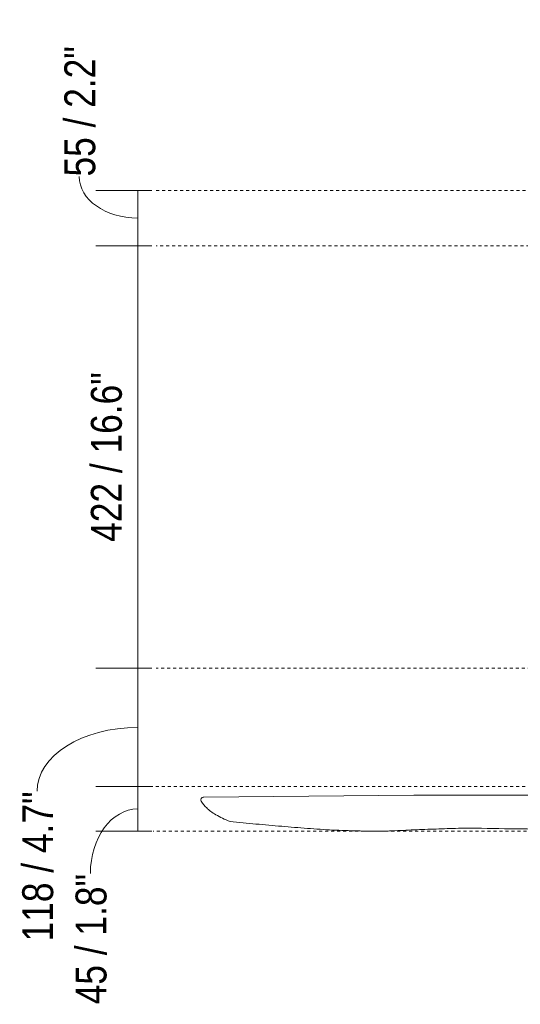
# Model space of a CAD drawing. Header units: millimetres. Extents: x 5806 to 11183, y -3101 to 7544.
# Tile 2 of 8: x 5806 to 6306, y 1187 to 2171. Entities that reach past the tile are written whole.
import ezdxf

# ---------------------------------------------------------------- set-up
doc = ezdxf.new("R2010")
doc.units = ezdxf.units.MM
doc.linetypes.add('Dash', pattern=[6, 3, -3])
for name, color, linetype, lineweight in [('Cotas', 7, 'Continuous', 9), ('Cotas-14', 7, 'Continuous', 9), ('Lighthing Fixture Detail Wide Black', 7, 'Continuous', 20)]:
    doc.layers.add(name, color=color, linetype=linetype, lineweight=lineweight)
doc.layers.add('Lighthing Fixture Dim Grey Dash', color=7, linetype='Dash', lineweight=9, true_color=0xd2d2d2)
doc.styles.add('Arial Narrow', font='ARIALN.TTF', dxfattribs={"height": 30.8})
doc.dimstyles.new('FARO_-_2_2mm_Arial_Narrow_mm_Inch_Left', dxfattribs={"dimscale": 304.8, "dimtxt": 31.521674, "dimasz": 0, "dimexe": 0.137795, "dimexo": 0.0625, "dimgap": 0.022966, "dimtad": 1, "dimdec": 0, "dimzin": 0, "dimdsep": 46, "dimtxsty": 'Arial Narrow', "dimblk1": 'NONE', "dimblk2": 'NONE', "dimsah": 1, "dimcen": 0.09, "dimadec": 0, "dimazin": 0, "dimtfac": 1, "dimtdec": 4, "dimtix": 1, "dimtmove": 1, "dimatfit": 3, "dimfxl": 0.045932, "dimfxlon": 1, "dimtvp": 1, "dimtolj": 1, "dimtzin": 0, "dimarcsym": 2})
doc.dimstyles.new('FARO_-_2_2mm_Arial_Narrow_mm_Inch_Left_1', dxfattribs={"dimscale": 304.8, "dimtxt": 31.521674, "dimasz": 0, "dimexe": 0.137795, "dimexo": 0.0625, "dimgap": 0.022966, "dimtad": 1, "dimdec": 0, "dimzin": 0, "dimdsep": 46, "dimtxsty": 'Arial Narrow', "dimblk1": 'NONE', "dimblk2": 'NONE', "dimsah": 1, "dimcen": 0.09, "dimadec": 0, "dimazin": 0, "dimtfac": 1, "dimtdec": 4, "dimtix": 1, "dimtmove": 0, "dimatfit": 3, "dimfxl": 0.045932, "dimfxlon": 1, "dimtvp": 1, "dimtolj": 1, "dimtzin": 0, "dimarcsym": 2})

# ---------------------------------------------------------------- blocks, each defined once
blk = doc.blocks.new('DIMBLOCK2-Alzado_PDF')
at = {"layer": 'Cotas-14', "color": 251, "true_color": 0x5b5b5b}
for p, q in [((5923.7, 2000), (5881.7, 2000)), ((5923.7, 2000), (5923.7, 1945)), ((5923.7, 2000), (5937.7, 2000)), ((5923.7, 1945), (5881.7, 1945)), ((5923.7, 1945), (5937.7, 1945))]:
    blk.add_line(p, q, dxfattribs=at)
blk.add_ellipse((5923.7, 2014.1), major_axis=(58.53, 0), ratio=0.710691, start_param=3.141593, end_param=4.712389, dxfattribs=at)
at = {"layer": 'Cotas-14', "color": 0, "insert": (5850.38, 2014.1), "char_height": 30.8, "width": 156.7078, "attachment_point": 1, "rotation": 90, "line_spacing_factor": 0.974696, "style": 'Arial Narrow'}
blk.add_mtext('55 / 2.2"', dxfattribs=at)
blk = doc.blocks.new('_None')
blk = doc.blocks.new('DIMBLOCK3-Alzado_PDF')
at = {"layer": 'Cotas-14', "color": 251, "true_color": 0x5b5b5b}
for p, q in [((5923.7, 1945), (5881.7, 1945)), ((5923.7, 1945), (5923.7, 1522.74)), ((5923.7, 1945), (5937.7, 1945)), ((5923.7, 1522.74), (5881.7, 1522.74)), ((5923.7, 1522.74), (5937.7, 1522.74))]:
    blk.add_line(p, q, dxfattribs=at)
at = {"layer": 'Cotas-14', "color": 0, "insert": (5876.9, 1649.06), "char_height": 30.8, "width": 203.54, "attachment_point": 1, "rotation": 90, "line_spacing_factor": 0.974696, "style": 'Arial Narrow'}
blk.add_mtext('422 / 16.6"', dxfattribs=at)
blk = doc.blocks.new('DIMBLOCK4-Alzado_PDF')
at = {"layer": 'Cotas-14', "color": 251, "true_color": 0x5b5b5b}
for p, q in [((5923.7, 1522.74), (5881.7, 1522.74)), ((5923.7, 1522.74), (5923.7, 1404.57)), ((5923.7, 1522.74), (5937.7, 1522.74)), ((5923.7, 1404.57), (5881.7, 1404.57)), ((5923.7, 1404.57), (5937.7, 1404.57))]:
    blk.add_line(p, q, dxfattribs=at)
blk.add_ellipse((5923.7, 1399.9), major_axis=(-100.58, 0), ratio=0.633847, start_param=4.712389, end_param=6.283185, dxfattribs=at)
at = {"layer": 'Cotas-14', "color": 0, "insert": (5808.33, 1249.8), "char_height": 30.8, "width": 180.1239, "attachment_point": 1, "rotation": 90, "line_spacing_factor": 0.974696, "style": 'Arial Narrow'}
blk.add_mtext('118 / 4.7"', dxfattribs=at)
blk = doc.blocks.new('DIMBLOCK5-Alzado_PDF')
at = {"layer": 'Cotas-14', "color": 251, "true_color": 0x5b5b5b}
for p, q in [((5923.7, 1404.57), (5881.7, 1404.57)), ((5923.7, 1404.57), (5923.7, 1359.82)), ((5923.7, 1404.57), (5937.7, 1404.57)), ((5923.7, 1359.82), (5881.7, 1359.82)), ((5923.7, 1359.82), (5937.7, 1359.82))]:
    blk.add_line(p, q, dxfattribs=at)
blk.add_ellipse((5923.7, 1317.57), major_axis=(0, 64.63), ratio=0.732275, start_param=0, end_param=1.570796, dxfattribs=at)
at = {"layer": 'Cotas-14', "color": 0, "insert": (5861.59, 1186.98), "char_height": 30.8, "width": 156.7078, "attachment_point": 1, "rotation": 90, "line_spacing_factor": 0.974696, "style": 'Arial Narrow'}
blk.add_mtext('45 / 1.8"', dxfattribs=at)

msp = doc.modelspace()

# ---------------------------------------------------------------- linework, layer by layer
at = {"layer": 'Lighthing Fixture Detail Wide Black'}
msp.add_line((6199.23, 1395.88), (5989.72, 1393.95), dxfattribs=at)
for centre, radius, start, end in [((5989.32, 1391.07), 2.69, 175.04223, 205.64397), ((6018.34, 1410.79), 37.76, 213.59348, 226.88717)]:
    msp.add_arc(centre, radius, start, end, dxfattribs=at)
for points, knots in [([(5989.72, 1393.95), (5989.29, 1393.99), (5988.63, 1393.9), (5987.85, 1393.49), (5987.26, 1392.99), (5986.78, 1392.25), (5986.64, 1391.62), (5986.63, 1391.3)], [0, 0, 0, 0, 0.285714, 0.428571, 0.571429, 0.785714, 1, 1, 1, 1]), ([(6015.78, 1369.65), (6024.45, 1368.76), (6041.72, 1367.06), (6063.12, 1365.2), (6080.22, 1363.78), (6093.04, 1362.75), (6105.77, 1361.83), (6118.27, 1361.11), (6130.6, 1360.59), (6142.82, 1360.21), (6154.81, 1360.02), (6166.54, 1359.98), (6177.79, 1360.23), (6188.69, 1360.73), (6199.46, 1361.31), (6210.39, 1361.78), (6221.52, 1362.14), (6236.36, 1362.61), (6247.56, 1362.92), (6255.05, 1363.11)], [0, 0, 0, 0, 0.1, 0.2, 0.25, 0.3, 0.35, 0.4, 0.45, 0.5, 0.55, 0.6, 0.65, 0.7, 0.75, 0.8, 0.85, 0.9, 1, 1, 1, 1])]:
    msp.add_open_spline(points, degree=3, knots=knots, dxfattribs=at)
for points in [[(6445.25, 1394.64), (6403.75, 1395.23), (6321.24, 1396.02), (6239.73, 1396.05), (6199.23, 1395.88)], [(5992.53, 1383.23), (5993.65, 1382.09), (5996.31, 1379.8), (6001.59, 1376.34), (6008.07, 1372.93), (6013.09, 1370.73), (6015.78, 1369.65)], [(6255.05, 1363.11), (6286.52, 1362.35), (6347.13, 1361.62), (6431.07, 1362.9), (6482.37, 1365.34), (6506.86, 1366.95)]]:
    msp.add_open_spline(points, degree=3, dxfattribs=at)
at = {"layer": 'Lighthing Fixture Dim Grey Dash'}
for p, q in [((6394.95, 2000), (5939.21, 2000)), ((6519.01, 1945), (5941.89, 1945)), ((6580.1, 1522.74), (5941.89, 1522.74)), ((6532.68, 1404.57), (5933.68, 1404.57)), ((6593.8, 1359.82), (5939.21, 1359.82))]:
    msp.add_line(p, q, dxfattribs=at)

# ---------------------------------------------------------------- dimensions: what is measured, and where the dimension line sits
at = {"layer": 'Cotas', "color": 251, "true_color": 0x5b5b5b}
for base, p1, p2, override, picture, middle in [((5923.7, 1945), (5937.7, 2000), (5937.7, 1945), {"dimpost": '<>', "dimfxl": 55}, 'DIMBLOCK2-Alzado_PDF', (5870.92, 2092.45)), ((5923.7, 1404.57), (5937.7, 1522.74), (5937.7, 1404.57), {"dimpost": '<>', "dimfxl": 118.167384}, 'DIMBLOCK4-Alzado_PDF', (5828.87, 1339.86)), ((5923.7, 1359.82), (5937.7, 1404.57), (5937.7, 1359.82), {"dimpost": '<>', "dimfxl": 44.75553}, 'DIMBLOCK5-Alzado_PDF', (5882.12, 1265.33))]:
    dim = msp.add_linear_dim(base=base, p1=p1, p2=p2, angle=90, dimstyle='FARO_-_2_2mm_Arial_Narrow_mm_Inch_Left', override=override, dxfattribs=at)
    dim.commit()
    dim.dimension.update_dxf_attribs({"geometry": picture, "text_midpoint": middle, "dimtype": 160, "text_rotation": 90})
dim = msp.add_linear_dim(base=(5923.7, 1522.74), p1=(5937.7, 1945), p2=(5937.7, 1522.74), angle=90, dimstyle='FARO_-_2_2mm_Arial_Narrow_mm_Inch_Left_1', override={"dimpost": '<>', "dimfxl": 422.260893}, dxfattribs=at)
dim.commit()
dim.dimension.update_dxf_attribs({"geometry": 'DIMBLOCK3-Alzado_PDF', "text_midpoint": (5896.77, 1733.87)})

doc.saveas('drawing.dxf')
